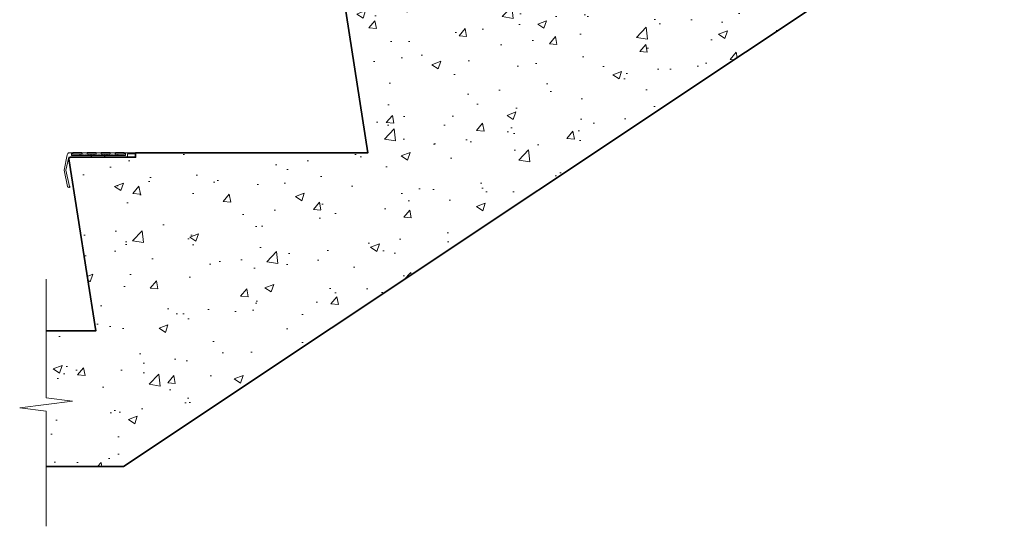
# Model space of a CAD drawing. Header units: millimetres. Extents: x -347 to 646, y -989 to 80.
# Tile 1 of 3: x -347 to 646, y -989 to -477. Entities that reach past the tile are written whole.
import ezdxf

# ---------------------------------------------------------------- set-up
doc = ezdxf.new("R2010")
doc.units = ezdxf.units.MM
for name, color, linetype, lineweight in [('FS-DETAIL', 3, 'Continuous', 35), ('FS-DETAIL-HATCH', 253, 'Continuous', 13), ('FS-DETAIL-THIN', 8, 'Continuous', 18)]:
    doc.layers.add(name, color=color, linetype=linetype, lineweight=lineweight)

msp = doc.modelspace()

# ---------------------------------------------------------------- hatches: boundary and pattern name
at = {"layer": 'FS-DETAIL-HATCH'}
h = msp.add_hatch(dxfattribs=at)
h.set_pattern_fill('AR-CONC', color=256, scale=0.5)
h.set_pattern_definition([(50, (-1249.59, 6e-14), (91.0923, -7.9695), [9.525, -104.775]), (355, (-1249.59, 6e-14), (-17.6217, 95.5284), [7.62, -83.8203]), (100.4514, (-1242, -0.66), (73.4706, 87.559), [8.095, -89.045]), (46.184, (-1249.59, 25.4), (135.5395, -21.021), [14.2875, -157.1625]), (96.6356, (-1238.3, 23.65), (118.702, 123.713), [12.1425, -133.568]), (351.184, (-1249.59, 25.4), (118.702, 123.713), [11.43, -125.73]), (21, (-1236.89, 19.05), (75.8072, -51.1326), [9.525, -104.775]), (326, (-1236.89, 19.05), (30.901, 92.094), [7.62, -83.82]), (71.4514, (-1230.575, 14.79), (106.7082, 40.9614), [8.095, -89.045]), (37.5, (-1249.592, 6e-14), (1.5443, 42.2775), [0, -82.804, 0, -85.09, 0, -84.1375]), (7.5, (-1249.59, 6e-14), (33.4098, 50.0903), [0, -48.514, 0, -80.899, 0, -32.0675]), (327.5, (-1277.913, 6e-14), (67.7953, -2.86437), [0, -31.75, 0, -99.06, 0, -131.445]), (317.5, (-1290.613, 6e-14), (74.0646, 12.7132), [0, -41.275, 0, -65.786, 0, -93.345])])
edge = h.paths.add_edge_path()
edge.add_line((619.557, -314.277), (592.891, -310.889))
edge.add_line((592.891, -310.889), (646.222, -304.111))
edge.add_line((646.222, -304.111), (619.557, -300.723))
edge.add_line((619.557, -300.723), (619.557, -256.2))
edge.add_line((619.557, -256.2), (308.885, -256.2))
edge.add_line((308.885, -256.2), (308.885, -256.5))
edge.add_line((308.885, -256.5), (251.62, -256.5))
edge.add_arc((251.62, -258), 1.5, 90, 189.585184)
edge.add_line((250.14, -258.25), (277.14, -431.5))
edge.add_line((277.14, -431.5), (35.885, -431.5))
edge.add_line((35.885, -431.5), (35.885, -436.5))
edge.add_line((35.885, -436.5), (-21.38, -436.5))
edge.add_arc((-21.38, -438), 1.5, 90, 189.585184)
edge.add_line((-22.86, -438.25), (4.14, -611.5))
edge.add_line((4.14, -611.5), (-238.6, -611.5))
edge.add_line((-238.6, -611.5), (-238.6, -616.5))
edge.add_line((-238.6, -616.5), (-295.865, -616.5))
edge.add_arc((-295.865, -618), 1.5, 90, 189.585184)
edge.add_line((-297.344, -618.25), (-270.345, -791.5))
edge.add_line((-270.345, -791.5), (-320.365, -791.5))
edge.add_line((-320.365, -791.5), (-320.365, -858.935))
edge.add_line((-320.365, -858.935), (-293.7, -862.323))
edge.add_line((-293.7, -862.323), (-347.031, -869.101))
edge.add_line((-347.031, -869.101), (-320.365, -872.49))
edge.add_line((-320.365, -872.49), (-320.365, -928.212))
edge.add_line((-320.365, -928.212), (-242.244, -928.212))
edge.add_line((-242.244, -928.212), (594.565, -370))
edge.add_line((594.565, -370), (619.557, -370))
edge.add_line((619.557, -370), (619.557, -314.277))

# ---------------------------------------------------------------- linework, layer by layer
at = {"layer": 'FS-DETAIL'}
msp.add_lwpolyline([(-320.365, -791.5), (-270.345, -791.5), (-297.35, -617.912, -0.456412), (-295.865, -616.2), (-230.149, -616.2), (-230.149, -611.75), (4.14, -611.75), (-22.865, -437.912, -0.456412), (-21.38, -436.2), (44.336, -436.2), (44.336, -431.75), (277.14, -431.75), (250.135, -257.912, -0.456412), (251.62, -256.2), (317.336, -256.2), (317.336, -251.75), (619.557, -251.75)], format="xyb", dxfattribs=at)
at = {"layer": 'FS-DETAIL', "flags": 128}
msp.add_lwpolyline([(-320.365, -928.212), (-242.244, -928.212), (594.565, -370), (619.557, -370)], dxfattribs=at)
at = {"layer": 'FS-DETAIL-THIN'}
for p, q in [((-302.149, -629.115), (-299.14, -613.634)), ((-294.456, -614.208), (-294.456, -611.608)), ((-293.356, -611.608), (-294.456, -611.608)), ((-294.456, -614.208), (-287.566, -614.208)), ((-293.356, -612.837), (-293.356, -611.608)), ((-284.174, -612.837), (-293.356, -612.837)), ((-287.566, -614.208), (-287.199, -613.733)), ((-287.199, -613.733), (-286.833, -614.208)), ((-286.833, -614.208), (-286.467, -613.733)), ((-286.467, -613.733), (-286.1, -614.208)), ((-286.1, -614.208), (-285.734, -613.733)), ((-285.734, -613.733), (-285.367, -614.208)), ((-285.367, -614.208), (-285.001, -613.733)), ((-285.001, -613.733), (-284.635, -614.208)), ((-284.635, -614.208), (-284.268, -613.733)), ((-284.268, -613.733), (-283.902, -614.208)), ((-279.083, -611.608), (-284.174, -611.608)), ((-284.174, -611.608), (-284.174, -612.837)), ((-283.902, -614.208), (-283.535, -613.733)), ((-283.535, -613.733), (-283.169, -614.208)), ((-283.169, -614.208), (-282.803, -613.733)), ((-282.803, -613.733), (-282.436, -614.208)), ((-282.436, -614.208), (-282.07, -613.733)), ((-282.07, -613.733), (-281.703, -614.208)), ((-281.703, -614.208), (-281.337, -613.733)), ((-281.337, -613.733), (-280.971, -614.208)), ((-280.971, -614.208), (-280.604, -613.733)), ((-280.604, -613.733), (-280.238, -614.208)), ((-280.238, -614.208), (-279.871, -613.733)), ((-279.871, -613.733), (-279.505, -614.208)), ((-279.505, -614.208), (-279.139, -613.733)), ((-279.139, -613.733), (-278.772, -614.208)), ((-279.083, -612.837), (-279.083, -611.608)), ((-269.957, -612.837), (-279.083, -612.837)), ((-278.772, -614.208), (-278.406, -613.733)), ((-278.406, -613.733), (-278.039, -614.208)), ((-278.039, -614.208), (-277.673, -613.733)), ((-277.673, -613.733), (-277.307, -614.208)), ((-277.307, -614.208), (-276.94, -613.733)), ((-276.94, -613.733), (-276.574, -614.208)), ((-276.574, -614.208), (-276.207, -613.733)), ((-276.207, -613.733), (-275.841, -614.208)), ((-275.841, -614.208), (-275.475, -613.733)), ((-275.475, -613.733), (-275.108, -614.208)), ((-275.108, -614.208), (-274.742, -613.733)), ((-274.742, -613.733), (-274.375, -614.208)), ((-274.375, -614.208), (-274.009, -613.733)), ((-274.009, -613.733), (-273.643, -614.208)), ((-273.643, -614.208), (-273.276, -613.733)), ((-273.276, -613.733), (-272.91, -614.208)), ((-272.91, -614.208), (-272.543, -613.733)), ((-272.543, -613.733), (-272.177, -614.208)), ((-272.177, -614.208), (-271.811, -613.733)), ((-271.811, -613.733), (-271.444, -614.208)), ((-271.444, -614.208), (-271.078, -613.733)), ((-271.078, -613.733), (-270.711, -614.208)), ((-270.711, -614.208), (-270.345, -613.733)), ((-270.345, -613.733), (-269.979, -614.208)), ((-269.979, -614.208), (-269.612, -613.733)), ((-264.831, -611.608), (-269.957, -611.608)), ((-269.957, -611.608), (-269.957, -612.837)), ((-269.612, -613.733), (-269.246, -614.208)), ((-269.246, -614.208), (-268.879, -613.733)), ((-268.879, -613.733), (-268.513, -614.208)), ((-268.513, -614.208), (-268.147, -613.733)), ((-268.147, -613.733), (-267.78, -614.208)), ((-267.78, -614.208), (-267.414, -613.733)), ((-267.414, -613.733), (-267.047, -614.208)), ((-267.047, -614.208), (-266.681, -613.733)), ((-266.681, -613.733), (-266.315, -614.208)), ((-266.315, -614.208), (-265.948, -613.733)), ((-265.948, -613.733), (-265.582, -614.208)), ((-265.582, -614.208), (-265.215, -613.733)), ((-265.215, -613.733), (-264.849, -614.208)), ((-264.849, -614.208), (-264.483, -613.733)), ((-264.831, -612.837), (-264.831, -611.608)), ((-255.707, -612.837), (-264.831, -612.837)), ((-264.483, -613.733), (-264.116, -614.208)), ((-264.116, -614.208), (-263.75, -613.733)), ((-263.75, -613.733), (-263.383, -614.208)), ((-263.383, -614.208), (-263.017, -613.733)), ((-263.017, -613.733), (-262.651, -614.208)), ((-262.651, -614.208), (-262.284, -613.733)), ((-262.284, -613.733), (-261.918, -614.208)), ((-261.918, -614.208), (-261.551, -613.733)), ((-261.551, -613.733), (-261.185, -614.208)), ((-261.185, -614.208), (-260.819, -613.733)), ((-260.819, -613.733), (-260.452, -614.208)), ((-260.452, -614.208), (-260.086, -613.733)), ((-260.086, -613.733), (-259.719, -614.208)), ((-259.719, -614.208), (-259.353, -613.733)), ((-259.353, -613.733), (-258.987, -614.208)), ((-258.987, -614.208), (-258.62, -613.733)), ((-258.62, -613.733), (-258.254, -614.208)), ((-258.254, -614.208), (-257.887, -613.733)), ((-257.887, -613.733), (-257.521, -614.208)), ((-257.521, -614.208), (-257.155, -613.733)), ((-257.155, -613.733), (-256.788, -614.208)), ((-256.788, -614.208), (-256.422, -613.733)), ((-256.422, -613.733), (-256.055, -614.208)), ((-256.055, -614.208), (-255.689, -613.733)), ((-250.577, -611.608), (-255.707, -611.608)), ((-255.707, -611.608), (-255.707, -612.837)), ((-255.689, -613.733), (-255.323, -614.208)), ((-255.323, -614.208), (-254.956, -613.733)), ((-254.956, -613.733), (-254.59, -614.208)), ((-254.59, -614.208), (-254.223, -613.733)), ((-254.223, -613.733), (-253.857, -614.208)), ((-253.857, -614.208), (-253.491, -613.733)), ((-253.491, -613.733), (-253.124, -614.208)), ((-253.124, -614.208), (-252.758, -613.733)), ((-252.758, -613.733), (-252.391, -614.208)), ((-252.391, -614.208), (-252.025, -613.733)), ((-252.025, -613.733), (-251.659, -614.208)), ((-251.659, -614.208), (-251.292, -613.733)), ((-251.292, -613.733), (-250.926, -614.208)), ((-250.926, -614.208), (-250.559, -613.733)), ((-250.577, -612.837), (-250.577, -611.608)), ((-241.457, -612.837), (-250.577, -612.837)), ((-250.559, -613.733), (-250.193, -614.208)), ((-250.193, -614.208), (-249.827, -613.733)), ((-249.827, -613.733), (-249.46, -614.208)), ((-249.46, -614.208), (-249.094, -613.733)), ((-249.094, -613.733), (-248.727, -614.208)), ((-248.727, -614.208), (-248.361, -613.733)), ((-248.361, -613.733), (-247.995, -614.208)), ((-247.995, -614.208), (-247.628, -613.733)), ((-247.628, -613.733), (-247.262, -614.208)), ((-247.262, -614.208), (-240.357, -614.208)), ((-240.357, -611.608), (-241.457, -611.608)), ((-241.457, -611.608), (-241.457, -612.837)), ((-240.357, -611.608), (-240.357, -614.208)), ((-266.167, -616.2), (-266.167, -616.2)), ((-298.64, -645.623), (-302.149, -629.115))]:
    msp.add_line(p, q, dxfattribs=at)
msp.add_lwpolyline([(-299.14, -613.634, -0.3249197), (-296.959, -611.601), (-294.649, -611.601), (-294.649, -614.458), (-275.295, -614.458), (-274.736, -614.961), (-274.178, -614.458), (-261.82, -614.458), (-261.262, -614.961), (-260.703, -614.458), (-240.149, -614.458), (-240.149, -611.608), (-230.709, -611.608), (-230.149, -612.095), (-230.149, -612.961), (-230.355, -612.755), (-238.191, -612.755), (-238.191, -614.388, -0.4142136), (-240.003, -616.2), (-247.114, -616.2), (-247.481, -615.725), (-247.847, -616.2), (-248.213, -615.725), (-248.58, -616.2), (-248.946, -615.725), (-249.313, -616.2), (-249.679, -615.725), (-250.045, -616.2), (-250.412, -615.725), (-250.778, -616.2), (-251.145, -615.725), (-251.511, -616.2), (-251.877, -615.725), (-252.244, -616.2), (-252.61, -615.725), (-252.977, -616.2), (-253.343, -615.725), (-253.709, -616.2), (-254.076, -615.725), (-254.442, -616.2), (-254.809, -615.725), (-255.175, -616.2), (-255.541, -615.725), (-255.908, -616.2), (-256.274, -615.725), (-256.641, -616.2), (-257.007, -615.725), (-257.373, -616.2), (-257.74, -615.725), (-258.106, -616.2), (-258.473, -615.725), (-258.839, -616.2), (-259.205, -615.725), (-259.572, -616.2), (-259.938, -615.725), (-260.305, -616.2), (-260.671, -615.725), (-261.037, -616.2), (-261.404, -615.725), (-261.77, -616.2), (-262.137, -615.725), (-262.503, -616.2), (-262.869, -615.725), (-263.236, -616.2), (-263.602, -615.725), (-263.969, -616.2), (-264.335, -615.725), (-264.701, -616.2), (-265.068, -615.725), (-265.434, -616.2), (-265.801, -615.725), (-266.167, -616.2), (-266.533, -615.725), (-266.9, -616.2), (-267.266, -615.725), (-267.633, -616.2), (-267.999, -615.725), (-268.365, -616.2), (-268.732, -615.725), (-269.098, -616.2), (-269.465, -615.725), (-269.831, -616.2), (-270.197, -615.725), (-270.564, -616.2), (-270.93, -615.725), (-271.297, -616.2), (-271.663, -615.725), (-272.029, -616.2), (-272.396, -615.725), (-272.762, -616.2), (-273.129, -615.725), (-273.495, -616.2), (-273.861, -615.725), (-274.228, -616.2), (-274.594, -615.725), (-274.961, -616.2), (-275.327, -615.725), (-275.693, -616.2), (-276.06, -615.725), (-276.426, -616.2), (-276.793, -615.725), (-277.159, -616.2), (-277.525, -615.725), (-277.892, -616.2), (-278.258, -615.725), (-278.625, -616.2), (-278.991, -615.725), (-279.357, -616.2), (-279.724, -615.725), (-280.09, -616.2), (-280.457, -615.725), (-280.823, -616.2), (-281.189, -615.725), (-281.556, -616.2), (-281.922, -615.725), (-282.289, -616.2), (-282.655, -615.725), (-283.021, -616.2), (-283.388, -615.725), (-283.754, -616.2), (-284.121, -615.725), (-284.487, -616.2), (-284.853, -615.725), (-285.22, -616.2), (-285.586, -615.725), (-285.953, -616.2), (-286.319, -615.725), (-286.685, -616.2), (-287.052, -615.725), (-287.418, -616.2), (-297.616, -616.2), (-300.37, -629.154), (-296.879, -645.576), (-296.231, -646.224, -0.5284426), (-298.64, -645.623)], format="xyb", dxfattribs=at)
at = {"layer": 'FS-DETAIL-THIN', "flags": 128}
for points in [[(-284.265, -611.458), (-293.265, -611.458), (-293.265, -612.773), (-284.265, -612.773)], [(-270.015, -611.458), (-279.015, -611.458), (-279.015, -612.773), (-270.015, -612.773)], [(-255.765, -611.458), (-264.765, -611.458), (-264.765, -612.773), (-255.765, -612.773)], [(-241.515, -611.458), (-250.515, -611.458), (-250.515, -612.773), (-241.515, -612.773)]]:
    msp.add_lwpolyline(points, close=True, dxfattribs=at)
at = {"layer": 'FS-DETAIL-THIN'}
msp.add_lwpolyline([(-320.365, -988.7), (-320.365, -872.49), (-347.031, -869.101), (-293.7, -862.323), (-320.365, -858.935), (-320.365, -739.075)], dxfattribs=at)

doc.saveas('drawing.dxf')
